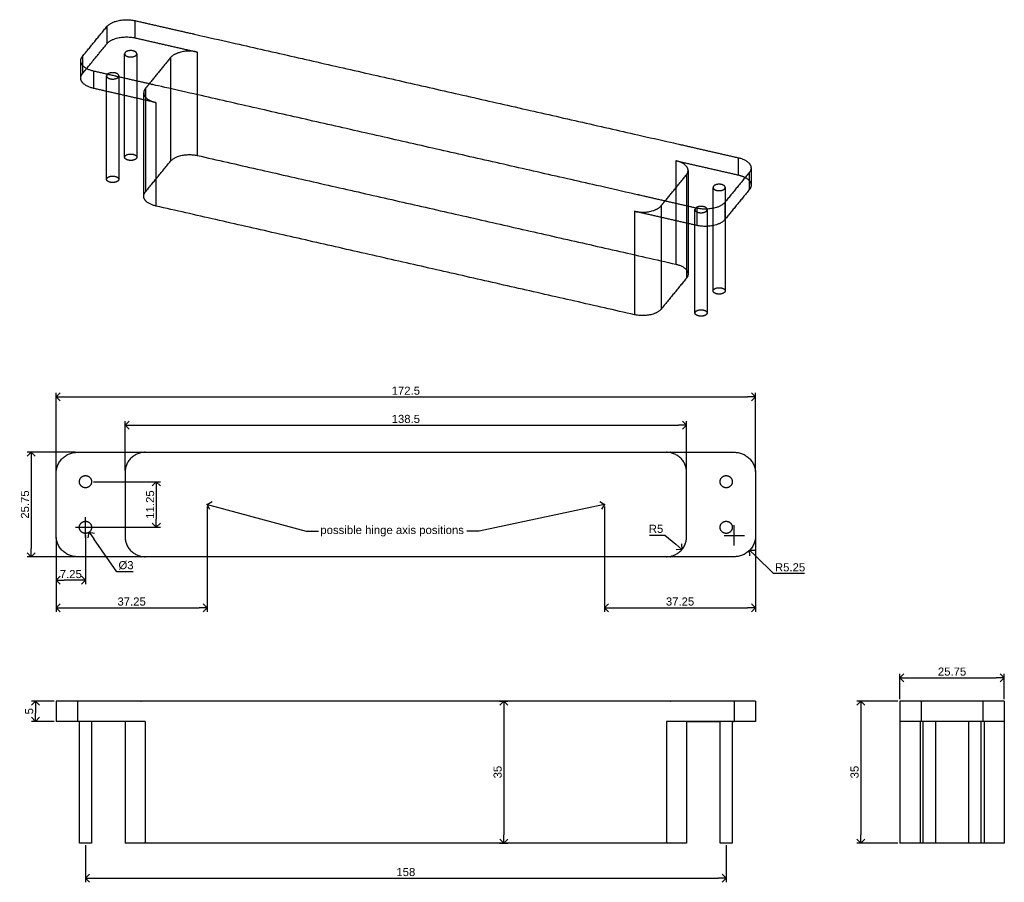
# Model space of a CAD drawing. Header units: millimetres. Extents: x -25 to 217, y 1216 to 1428.
import ezdxf
from ezdxf import colors
from ezdxf.entities.mleader import LeaderData, LeaderLine
from ezdxf.math import Vec2, Vec3

# ---------------------------------------------------------------- set-up
doc = ezdxf.new("R2010")
doc.units = ezdxf.units.MM
for name, color, linetype, true_color in [('Make2D$dims', 7, 'Continuous', 0x007f00), ('Make2D$Hidden$Curves', 7, 'Continuous', 0x8c8c8c), ('Make2D$Hidden$Tangents', 7, 'Continuous', 0x8c8c8c), ('Make2D$Visible$Curves', 7, 'Continuous', 0x000000), ('Make2D$Visible$Tangents', 7, 'Continuous', 0x000000)]:
    doc.layers.add(name, color=color, linetype=linetype, true_color=true_color)
doc.styles.add('Arial Regular', font='txt')
doc.dimstyles.new('dimensions default 01', dxfattribs={"dimtxt": 2, "dimasz": 2, "dimexe": 1, "dimexo": 0.5, "dimgap": 0.5, "dimtad": 1, "dimtoh": 1, "dimdec": 3, "dimdsep": 46, "dimtxsty": 'Arial Regular', "dimblk": 'OPEN90', "dimcen": 2.5, "dimadec": 1, "dimazin": 1, "dimtfac": 1, "dimtdec": 4, "dimtix": 1, "dimtofl": 0, "dimtmove": 1, "dimatfit": 3, "dimldrblk": 'OPEN90', "dimfxl": 1, "dimtolj": 1, "dimtzin": 1, "dimarcsym": 0})

# ---------------------------------------------------------------- blocks, each defined once
blk = doc.blocks.new('_Open90')
at = {"color": 0, "linetype": 'ByBlock', "lineweight": -2}
for p, q in [((0, 0), (-1, 0)), ((-0.5, 0.5), (0, 0)), ((0, 0), (-0.5, -0.5))]:
    blk.add_line(p, q, dxfattribs=at)
blk = doc.blocks.new('*D2')
at = {"layer": 'Defpoints', "color": 0}
for p in [(217.33, 1266.11), (191.58, 1260.37), (217.33, 1260.37)]:
    blk.add_point(p, dxfattribs=at)
at = {"layer": 'Make2D$dims', "color": 0, "lineweight": -2}
for p, q in [((191.58, 1260.87), (191.58, 1267.11)), ((193.58, 1266.11), (215.33, 1266.11)), ((217.33, 1260.87), (217.33, 1267.11))]:
    blk.add_line(p, q, dxfattribs=at)
at = {"layer": 'Make2D$dims', "color": 0, "lineweight": -2, "xscale": 2, "yscale": 2, "zscale": 2, "rotation": 180}
blk.add_blockref('_Open90', (191.58, 1266.11), dxfattribs=at)
at = {"layer": 'Make2D$dims', "color": 0, "lineweight": -2, "xscale": 2, "yscale": 2, "zscale": 2}
blk.add_blockref('_Open90', (217.33, 1266.11), dxfattribs=at)
at = {"layer": 'Make2D$dims', "color": 0, "insert": (204.45, 1267.63), "char_height": 2, "attachment_point": 5, "style": 'Arial Regular'}
blk.add_mtext('\\A1;25.75', dxfattribs=at)
blk = doc.blocks.new('*D3')
at = {"layer": 'Defpoints', "color": 0}
for p in [(191.58, 1260.37), (181.94, 1225.37), (191.58, 1225.37)]:
    blk.add_point(p, dxfattribs=at)
at = {"layer": 'Make2D$dims', "color": 0, "lineweight": -2}
for p, q in [((191.08, 1260.37), (180.94, 1260.37)), ((181.94, 1258.37), (181.94, 1227.37)), ((191.08, 1225.37), (180.94, 1225.37))]:
    blk.add_line(p, q, dxfattribs=at)
at = {"layer": 'Make2D$dims', "color": 0, "lineweight": -2, "xscale": 2, "yscale": 2, "zscale": 2}
for p, rotation in [((181.94, 1260.37), 90), ((181.94, 1225.37), 270)]:
    blk.add_blockref('_Open90', p, dxfattribs=dict(at, rotation=rotation))
at = {"layer": 'Make2D$dims', "color": 0, "insert": (180.42, 1242.87), "char_height": 2, "attachment_point": 5, "rotation": 90, "style": 'Arial Regular'}
blk.add_mtext('\\A1;35', dxfattribs=at)
blk = doc.blocks.new('*D4')
at = {"layer": 'Defpoints', "color": 0}
for p in [(-16.5, 1260.37), (-21.6, 1255.37), (-16.5, 1255.37)]:
    blk.add_point(p, dxfattribs=at)
at = {"layer": 'Make2D$dims', "color": 0, "lineweight": -2}
for p, q in [((-17, 1260.37), (-22.6, 1260.37)), ((-21.6, 1258.37), (-21.6, 1257.37)), ((-17, 1255.37), (-22.6, 1255.37))]:
    blk.add_line(p, q, dxfattribs=at)
at = {"layer": 'Make2D$dims', "color": 0, "lineweight": -2, "xscale": 2, "yscale": 2, "zscale": 2}
for p, rotation in [((-21.6, 1260.37), 90), ((-21.6, 1255.37), 270)]:
    blk.add_blockref('_Open90', p, dxfattribs=dict(at, rotation=rotation))
at = {"layer": 'Make2D$dims', "color": 0, "insert": (-23.12, 1257.87), "char_height": 2, "attachment_point": 5, "rotation": 90, "style": 'Arial Regular'}
blk.add_mtext('\\A1;5', dxfattribs=at)
blk = doc.blocks.new('*D5')
at = {"layer": 'Defpoints', "color": 0}
for p in [(92.35, 1260.37), (92.35, 1225.37), (93.91, 1225.37)]:
    blk.add_point(p, dxfattribs=at)
at = {"layer": 'Make2D$dims', "color": 0, "lineweight": -2}
for p, q in [((92.85, 1260.37), (94.91, 1260.37)), ((93.91, 1258.37), (93.91, 1227.37)), ((92.85, 1225.37), (94.91, 1225.37))]:
    blk.add_line(p, q, dxfattribs=at)
at = {"layer": 'Make2D$dims', "color": 0, "lineweight": -2, "xscale": 2, "yscale": 2, "zscale": 2}
for p, rotation in [((93.91, 1260.37), 90), ((93.91, 1225.37), 270)]:
    blk.add_blockref('_Open90', p, dxfattribs=dict(at, rotation=rotation))
at = {"layer": 'Make2D$dims', "color": 0, "insert": (92.39, 1242.87), "char_height": 2, "attachment_point": 5, "rotation": 90, "style": 'Arial Regular'}
blk.add_mtext('\\A1;35', dxfattribs=at)
blk = doc.blocks.new('*D6')
at = {"layer": 'Defpoints', "color": 0}
for p in [(-9.25, 1225.37), (148.75, 1225.37), (148.75, 1216.7)]:
    blk.add_point(p, dxfattribs=at)
at = {"layer": 'Make2D$dims', "color": 0, "lineweight": -2}
for p, q in [((-9.25, 1224.87), (-9.25, 1215.7)), ((148.75, 1224.87), (148.75, 1215.7)), ((-7.25, 1216.7), (146.75, 1216.7))]:
    blk.add_line(p, q, dxfattribs=at)
at = {"layer": 'Make2D$dims', "color": 0, "lineweight": -2, "xscale": 2, "yscale": 2, "zscale": 2, "rotation": 180}
blk.add_blockref('_Open90', (-9.25, 1216.7), dxfattribs=at)
at = {"layer": 'Make2D$dims', "color": 0, "lineweight": -2, "xscale": 2, "yscale": 2, "zscale": 2}
blk.add_blockref('_Open90', (148.75, 1216.7), dxfattribs=at)
at = {"layer": 'Make2D$dims', "color": 0, "insert": (69.75, 1218.22), "char_height": 2, "attachment_point": 5, "style": 'Arial Regular'}
blk.add_mtext('\\A1;158', dxfattribs=at)
blk = doc.blocks.new('*D7')
at = {"layer": 'Defpoints', "color": 0}
for p in [(134, 1300.95), (137.85, 1297.76)]:
    blk.add_point(p, dxfattribs=at)
at = {"layer": 'Make2D$dims', "color": 0, "lineweight": -2}
for p, q in [((129.84, 1301.3), (133.58, 1301.3)), ((133.58, 1301.3), (136.31, 1299.03))]:
    blk.add_line(p, q, dxfattribs=at)
at = {"layer": 'Make2D$dims', "color": 0, "lineweight": -2, "xscale": 2, "yscale": 2, "zscale": 2, "rotation": 320.3266265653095}
blk.add_blockref('_Open90', (137.85, 1297.76), dxfattribs=at)
at = {"layer": 'Make2D$dims', "color": 0, "insert": (131.46, 1302.82), "char_height": 2, "attachment_point": 5, "style": 'Arial Regular'}
blk.add_mtext('\\A1;R5', dxfattribs=at)
blk = doc.blocks.new('*D8')
at = {"layer": 'Defpoints', "color": 0}
for p in [(150.75, 1301.2), (154.52, 1297.55)]:
    blk.add_point(p, dxfattribs=at)
at = {"layer": 'Make2D$dims', "color": 0}
for p, q in [((150.75, 1298.7), (150.75, 1303.7)), ((148.25, 1301.2), (153.25, 1301.2))]:
    blk.add_line(p, q, dxfattribs=at)
at = {"layer": 'Make2D$dims', "color": 0, "lineweight": -2}
for p, q in [((160.44, 1291.81), (155.96, 1296.15)), ((168.06, 1291.81), (160.44, 1291.81))]:
    blk.add_line(p, q, dxfattribs=at)
at = {"layer": 'Make2D$dims', "color": 0, "lineweight": -2, "xscale": 2, "yscale": 2, "zscale": 2, "rotation": 135.9170692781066}
blk.add_blockref('_Open90', (154.52, 1297.55), dxfattribs=at)
at = {"layer": 'Make2D$dims', "color": 0, "insert": (164.5, 1293.33), "char_height": 2, "attachment_point": 5, "style": 'Arial Regular'}
blk.add_mtext('\\A1;R5.25', dxfattribs=at)
blk = doc.blocks.new('*D9')
at = {"layer": 'Defpoints', "color": 0}
for p in [(118.75, 1308.82), (156, 1301.2), (156, 1283.38)]:
    blk.add_point(p, dxfattribs=at)
at = {"layer": 'Make2D$dims', "color": 0, "lineweight": -2}
for p, q in [((118.75, 1308.32), (118.75, 1282.38)), ((156, 1300.7), (156, 1282.38)), ((120.75, 1283.38), (154, 1283.38))]:
    blk.add_line(p, q, dxfattribs=at)
at = {"layer": 'Make2D$dims', "color": 0, "lineweight": -2, "xscale": 2, "yscale": 2, "zscale": 2, "rotation": 180}
blk.add_blockref('_Open90', (118.75, 1283.38), dxfattribs=at)
at = {"layer": 'Make2D$dims', "color": 0, "lineweight": -2, "xscale": 2, "yscale": 2, "zscale": 2}
blk.add_blockref('_Open90', (156, 1283.38), dxfattribs=at)
at = {"layer": 'Make2D$dims', "color": 0, "insert": (137.37, 1284.9), "char_height": 2, "attachment_point": 5, "style": 'Arial Regular'}
blk.add_mtext('\\A1;37.25', dxfattribs=at)
blk = doc.blocks.new('*D10')
at = {"layer": 'Defpoints', "color": 0}
for p in [(-10.12, 1304.42), (-8.38, 1301.98)]:
    blk.add_point(p, dxfattribs=at)
at = {"layer": 'Make2D$dims', "color": 0}
for p, q in [((-9.25, 1300.7), (-9.25, 1305.7)), ((-11.75, 1303.2), (-6.75, 1303.2))]:
    blk.add_line(p, q, dxfattribs=at)
at = {"layer": 'Make2D$dims', "color": 0, "lineweight": -2}
for p, q in [((-1.49, 1292.27), (-7.22, 1300.34)), ((2.5, 1292.27), (-1.49, 1292.27))]:
    blk.add_line(p, q, dxfattribs=at)
at = {"layer": 'Make2D$dims', "color": 0, "lineweight": -2, "xscale": 2, "yscale": 2, "zscale": 2, "rotation": 125.3726725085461}
blk.add_blockref('_Open90', (-8.38, 1301.98), dxfattribs=at)
at = {"layer": 'Make2D$dims', "color": 0, "insert": (0.75, 1293.84), "char_height": 2, "attachment_point": 5, "style": 'Arial Regular'}
blk.add_mtext('\\A1;%%c3', dxfattribs=at)
blk = doc.blocks.new('*D11')
at = {"layer": 'Defpoints', "color": 0}
for p in [(-7.75, 1314.45), (-7.75, 1303.2), (8.21, 1303.2)]:
    blk.add_point(p, dxfattribs=at)
at = {"layer": 'Make2D$dims', "color": 0, "lineweight": -2}
for p, q in [((-7.25, 1314.45), (9.21, 1314.45)), ((8.21, 1312.45), (8.21, 1305.2)), ((-7.25, 1303.2), (9.21, 1303.2))]:
    blk.add_line(p, q, dxfattribs=at)
at = {"layer": 'Make2D$dims', "color": 0, "lineweight": -2, "xscale": 2, "yscale": 2, "zscale": 2}
for p, rotation in [((8.21, 1314.45), 90), ((8.21, 1303.2), 270)]:
    blk.add_blockref('_Open90', p, dxfattribs=dict(at, rotation=rotation))
at = {"layer": 'Make2D$dims', "color": 0, "insert": (6.69, 1308.82), "char_height": 2, "attachment_point": 5, "rotation": 90, "style": 'Arial Regular'}
blk.add_mtext('\\A1;11.25', dxfattribs=at)
blk = doc.blocks.new('*D12')
at = {"layer": 'Defpoints', "color": 0}
for p in [(20.75, 1308.82), (-16.5, 1301.2), (20.75, 1283.38)]:
    blk.add_point(p, dxfattribs=at)
at = {"layer": 'Make2D$dims', "color": 0, "lineweight": -2}
for p, q in [((20.75, 1308.32), (20.75, 1282.38)), ((-16.5, 1300.7), (-16.5, 1282.38)), ((-14.5, 1283.38), (18.75, 1283.38))]:
    blk.add_line(p, q, dxfattribs=at)
at = {"layer": 'Make2D$dims', "color": 0, "lineweight": -2, "xscale": 2, "yscale": 2, "zscale": 2, "rotation": 180}
blk.add_blockref('_Open90', (-16.5, 1283.38), dxfattribs=at)
at = {"layer": 'Make2D$dims', "color": 0, "lineweight": -2, "xscale": 2, "yscale": 2, "zscale": 2}
blk.add_blockref('_Open90', (20.75, 1283.38), dxfattribs=at)
at = {"layer": 'Make2D$dims', "color": 0, "insert": (2.13, 1284.9), "char_height": 2, "attachment_point": 5, "style": 'Arial Regular'}
blk.add_mtext('\\A1;37.25', dxfattribs=at)
blk = doc.blocks.new('*D13')
at = {"layer": 'Defpoints', "color": 0}
for p in [(-9.25, 1301.7), (-16.5, 1301.2), (-16.5, 1290.15)]:
    blk.add_point(p, dxfattribs=at)
at = {"layer": 'Make2D$dims', "color": 0, "lineweight": -2}
for p, q in [((-16.5, 1300.7), (-16.5, 1289.15)), ((-9.25, 1301.2), (-9.25, 1289.15)), ((-11.25, 1290.15), (-14.5, 1290.15))]:
    blk.add_line(p, q, dxfattribs=at)
at = {"layer": 'Make2D$dims', "color": 0, "lineweight": -2, "xscale": 2, "yscale": 2, "zscale": 2, "rotation": 180}
blk.add_blockref('_Open90', (-16.5, 1290.15), dxfattribs=at)
at = {"layer": 'Make2D$dims', "color": 0, "lineweight": -2, "xscale": 2, "yscale": 2, "zscale": 2}
blk.add_blockref('_Open90', (-9.25, 1290.15), dxfattribs=at)
at = {"layer": 'Make2D$dims', "color": 0, "insert": (-12.87, 1291.67), "char_height": 2, "attachment_point": 5, "style": 'Arial Regular'}
blk.add_mtext('\\A1;7.25', dxfattribs=at)
blk = doc.blocks.new('*D14')
at = {"layer": 'Defpoints', "color": 0}
for p in [(-11.25, 1321.7), (-22.64, 1295.95), (-11.25, 1295.95)]:
    blk.add_point(p, dxfattribs=at)
at = {"layer": 'Make2D$dims', "color": 0, "lineweight": -2}
for p, q in [((-11.75, 1321.7), (-23.64, 1321.7)), ((-22.64, 1319.7), (-22.64, 1297.95)), ((-11.75, 1295.95), (-23.64, 1295.95))]:
    blk.add_line(p, q, dxfattribs=at)
at = {"layer": 'Make2D$dims', "color": 0, "lineweight": -2, "xscale": 2, "yscale": 2, "zscale": 2}
for p, rotation in [((-22.64, 1321.7), 90), ((-22.64, 1295.95), 270)]:
    blk.add_blockref('_Open90', p, dxfattribs=dict(at, rotation=rotation))
at = {"layer": 'Make2D$dims', "color": 0, "insert": (-24.16, 1308.82), "char_height": 2, "attachment_point": 5, "rotation": 90, "style": 'Arial Regular'}
blk.add_mtext('\\A1;25.75', dxfattribs=at)
blk = doc.blocks.new('*D15')
at = {"layer": 'Defpoints', "color": 0}
for p in [(156, 1335.35), (-16.5, 1316.45), (156, 1316.45)]:
    blk.add_point(p, dxfattribs=at)
at = {"layer": 'Make2D$dims', "color": 0, "lineweight": -2}
for p, q in [((-16.5, 1316.95), (-16.5, 1336.35)), ((156, 1316.95), (156, 1336.35)), ((-14.5, 1335.35), (154, 1335.35))]:
    blk.add_line(p, q, dxfattribs=at)
at = {"layer": 'Make2D$dims', "color": 0, "lineweight": -2, "xscale": 2, "yscale": 2, "zscale": 2, "rotation": 180}
blk.add_blockref('_Open90', (-16.5, 1335.35), dxfattribs=at)
at = {"layer": 'Make2D$dims', "color": 0, "lineweight": -2, "xscale": 2, "yscale": 2, "zscale": 2}
blk.add_blockref('_Open90', (156, 1335.35), dxfattribs=at)
at = {"layer": 'Make2D$dims', "color": 0, "insert": (69.75, 1336.87), "char_height": 2, "attachment_point": 5, "style": 'Arial Regular'}
blk.add_mtext('\\A1;172.5', dxfattribs=at)
blk = doc.blocks.new('*D16')
at = {"layer": 'Defpoints', "color": 0}
for p in [(139, 1328.39), (0.5, 1316.7), (139, 1316.7)]:
    blk.add_point(p, dxfattribs=at)
at = {"layer": 'Make2D$dims', "color": 0, "lineweight": -2}
for p, q in [((0.5, 1317.2), (0.5, 1329.39)), ((2.5, 1328.39), (137, 1328.39)), ((139, 1317.2), (139, 1329.39))]:
    blk.add_line(p, q, dxfattribs=at)
at = {"layer": 'Make2D$dims', "color": 0, "lineweight": -2, "xscale": 2, "yscale": 2, "zscale": 2, "rotation": 180}
blk.add_blockref('_Open90', (0.5, 1328.39), dxfattribs=at)
at = {"layer": 'Make2D$dims', "color": 0, "lineweight": -2, "xscale": 2, "yscale": 2, "zscale": 2}
blk.add_blockref('_Open90', (139, 1328.39), dxfattribs=at)
at = {"layer": 'Make2D$dims', "color": 0, "insert": (69.75, 1329.91), "char_height": 2, "attachment_point": 5, "style": 'Arial Regular'}
blk.add_mtext('\\A1;138.5', dxfattribs=at)

msp = doc.modelspace()

# ---------------------------------------------------------------- linework, layer by layer
at = {"layer": 'Make2D$dims'}
for p in [(20.7501, 1308.8233), (118.75, 1308.8233)]:
    msp.add_point(p, dxfattribs=at)
at = {"layer": 'Make2D$Hidden$Curves', "lineweight": -3}
for points in [[(0.4089, 1409.6532), (0.4089, 1414.7897), (0.4089, 1419.9263)], [(3.4089, 1419.9263), (3.4089, 1414.4492), (3.4089, 1408.9721)], [(-9.9935, 1415.0274), (-9.4834, 1415.6511), (-8.9732, 1416.2747)], [(-4.044, 1410.6643), (-4.044, 1412.5738), (-4.044, 1414.4832)], [(-1.044, 1414.233), (-1.044, 1412.1081), (-1.044, 1409.9832)], [(6.4722, 1412.5263), (5.9957, 1411.9438), (5.5191, 1411.3613)], [(5.1108, 1408.5856), (5.1108, 1409.4521), (5.1108, 1410.3186)], [(18.3239, 1394.8599), (77.3268, 1381.4613), (136.3296, 1368.0626)], [(5.5191, 1385.863), (8.6362, 1389.6732), (11.7532, 1393.4834)], [(139.3506, 1391.1417), (139.3506, 1384.6217), (139.3506, 1378.1016)], [(145.5054, 1377.5723), (145.5054, 1382.2747), (145.5054, 1386.9771)], [(148.5054, 1386.9771), (148.5054, 1383.0688), (148.5054, 1379.1604)], [(132.7082, 1382.4786), (133.1848, 1383.0611), (133.6613, 1383.6437)], [(141.0525, 1377.7152), (141.0525, 1379.6246), (141.0525, 1381.534)], [(144.0525, 1381.534), (144.0525, 1379.4638), (144.0525, 1377.3936)]]:
    msp.add_open_spline(points, degree=2, dxfattribs=at)
for points, weights in [([(-10.4223, 1413.9326), (-10.4223, 1414.5033), (-9.9935, 1415.0274)], [0.884859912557, 0.921264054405, 1]), ([(5.5191, 1411.3613), (5.1108, 1410.8621), (5.1108, 1410.3186)], [1, 0.921264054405, 0.884859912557]), ([(5.1108, 1410.3186), (5.1108, 1408.5854), (8.1317, 1407.8994)], [0.884859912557, 0.785842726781, 1]), ([(11.7532, 1393.4834), (13.7322, 1395.9026), (18.3239, 1394.8599)], [1, 0.707106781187, 1]), ([(153.4346, 1389.4358), (154.8836, 1388.6345), (154.8836, 1387.5278)], [0.885594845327, 0.821881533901, 0.884859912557]), ([(5.1108, 1384.8203), (5.1108, 1385.3638), (5.5191, 1385.863)], [0.884859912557, 0.921264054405, 1]), ([(126.1375, 1381.1021), (130.7292, 1380.0594), (132.7082, 1382.4786)], [1, 0.707106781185, 1]), ([(144.0525, 1381.534), (144.0525, 1381.5887), (144.0382, 1381.6429)], [0.884859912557, 0.873279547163, 0.865982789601]), ([(143.93, 1381.2212), (144.0525, 1381.3709), (144.0525, 1381.534)], [1, 0.921264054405, 0.884859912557]), ([(136.3296, 1368.0626), (139.3506, 1367.3766), (139.3506, 1365.6434)], [1, 0.785842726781, 0.884859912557])]:
    msp.add_rational_spline(points, weights, degree=2, dxfattribs=at)
for points, weights, knots in [([(-3.8514, 1414.8706), (-3.8902, 1414.8343), (-3.9215, 1414.796), (-4.044, 1414.6462), (-4.044, 1414.4832)], [0.960348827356, 0.978612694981, 1, 0.921264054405, 0.884859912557], [-4.88444025, -4.88444025, -4.88444025, -4.71238898, -4.71238898, -4.078993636, -4.078993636, -4.078993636]), ([(-4.044, 1414.4832), (-4.044, 1413.9632), (-3.1377, 1413.7574), (-1.7602, 1413.4446), (-1.1665, 1414.1704)], [0.884859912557, 0.785842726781, 1, 0.707106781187, 1], [-4.07899364, -4.07899364, -4.07899364, -2.35619449, -2.35619449, 0, 0, 0]), ([(0.4089, 1394.428), (0.4089, 1394.5911), (0.5314, 1394.7408), (1.1251, 1395.4666), (2.5026, 1395.1538), (3.4089, 1394.948), (3.4089, 1394.428)], [0.884859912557, 0.921264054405, 1, 0.707106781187, 1, 0.785842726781, 0.884859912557], [4.07899364, 4.07899364, 4.07899364, 4.71238898, 4.71238898, 7.06858347, 7.06858347, 8.79138262, 8.79138262, 8.79138262]), ([(-4.044, 1388.9849), (-4.044, 1389.1479), (-3.9215, 1389.2977), (-3.3278, 1390.0234), (-1.9503, 1389.7106), (-1.044, 1389.5048), (-1.044, 1388.9849)], [0.884859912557, 0.921264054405, 1, 0.707106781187, 1, 0.785842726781, 0.884859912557], [4.07899364, 4.07899364, 4.07899364, 4.71238898, 4.71238898, 7.06858347, 7.06858347, 8.79138262, 8.79138262, 8.79138262]), ([(141.2452, 1381.9215), (141.2064, 1381.8851), (141.175, 1381.8468), (141.0525, 1381.697), (141.0525, 1381.534)], [0.960320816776, 0.978596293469, 1, 0.921264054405, 0.884859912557], [-4.884572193, -4.884572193, -4.884572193, -4.71238898, -4.71238898, -4.078993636, -4.078993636, -4.078993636]), ([(141.0525, 1381.534), (141.0525, 1381.014), (141.9588, 1380.8082), (143.3363, 1380.4954), (143.93, 1381.2212)], [0.884859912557, 0.785842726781, 1, 0.707106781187, 1], [-4.07899364, -4.07899364, -4.07899364, -2.35619449, -2.35619449, 0, 0, 0]), ([(145.5054, 1361.4788), (145.5054, 1361.6419), (145.6279, 1361.7916), (146.2216, 1362.5174), (147.5991, 1362.2046), (148.5054, 1361.9988), (148.5054, 1361.4788)], [0.884859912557, 0.921264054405, 1, 0.707106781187, 1, 0.785842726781, 0.884859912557], [4.07899364, 4.07899364, 4.07899364, 4.71238898, 4.71238898, 7.06858347, 7.06858347, 8.79138262, 8.79138262, 8.79138262]), ([(141.0525, 1356.0357), (141.0525, 1356.1987), (141.175, 1356.3485), (141.7687, 1357.0742), (143.1462, 1356.7614), (144.0525, 1356.5556), (144.0525, 1356.0357)], [0.884859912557, 0.921264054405, 1, 0.707106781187, 1, 0.785842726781, 0.884859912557], [4.07899364, 4.07899364, 4.07899364, 4.71238898, 4.71238898, 7.06858347, 7.06858347, 8.79138262, 8.79138262, 8.79138262])]:
    msp.add_rational_spline(points, weights, degree=2, knots=knots, dxfattribs=at)
at = {"layer": 'Make2D$Hidden$Tangents', "lineweight": -3}
for points in [[(-9.9935, 1417.0877), (-9.9935, 1416.0575), (-9.9935, 1415.0274)], [(5.5191, 1411.3613), (5.5191, 1398.6121), (5.5191, 1385.863)], [(11.7532, 1411.327), (11.7532, 1402.4052), (11.7532, 1393.4834)], [(18.3239, 1409.8349), (18.3239, 1402.3474), (18.3239, 1394.8599)], [(138.9422, 1390.099), (138.9422, 1384.1467), (138.9422, 1378.1944)], [(136.3296, 1386.9054), (136.3296, 1377.484), (136.3296, 1368.0626)], [(132.7082, 1382.4786), (132.7082, 1381.0443), (132.7082, 1379.61)]]:
    msp.add_open_spline(points, degree=2, dxfattribs=at)
at = {"layer": 'Make2D$Visible$Curves', "lineweight": -3}
for points, weights in [([(-3.9574, 1426.6558), (-1.8794, 1429.196), (2.9418, 1428.1012)], [1, 0.707106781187, 1]), ([(-3.9574, 1422.4059), (-1.8794, 1424.9461), (2.9418, 1423.8512)], [1, 0.707106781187, 1]), ([(18.3239, 1420.3582), (13.7322, 1421.4009), (11.7532, 1418.9817)], [1, 0.707106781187, 1]), ([(-10.4223, 1418.1825), (-10.4223, 1418.7532), (-9.9935, 1419.2773)], [0.884859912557, 0.921264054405, 1]), ([(-7.2503, 1415.6424), (-10.4223, 1416.3627), (-10.4223, 1418.1825)], [1, 0.785842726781, 0.884859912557]), ([(3.2864, 1419.6135), (3.4089, 1419.7633), (3.4089, 1419.9263)], [1, 0.921264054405, 0.884859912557]), ([(-7.2503, 1411.3924), (-10.4223, 1412.1127), (-10.4223, 1413.9326)], [1, 0.785842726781, 0.884859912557]), ([(-1.1665, 1414.1704), (-1.044, 1414.3201), (-1.044, 1414.4832)], [1, 0.921264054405, 0.884859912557]), ([(3.4089, 1394.428), (3.4089, 1394.265), (3.2864, 1394.1152)], [0.884859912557, 0.921264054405, 1]), ([(151.7116, 1394.3178), (154.8836, 1393.5975), (154.8836, 1391.7777)], [1, 0.785842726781, 0.884859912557]), ([(139.3506, 1391.1417), (139.3506, 1392.8749), (136.3296, 1393.5609)], [0.884859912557, 0.785842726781, 1]), ([(154.8836, 1391.7777), (154.8836, 1391.207), (154.4548, 1390.6829)], [0.884859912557, 0.921264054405, 1]), ([(-1.044, 1388.9849), (-1.044, 1388.8218), (-1.1665, 1388.6721)], [0.884859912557, 0.921264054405, 1]), ([(138.9422, 1390.099), (139.3506, 1390.5982), (139.3506, 1391.1417)], [1, 0.921264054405, 0.884859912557]), ([(151.7116, 1390.0679), (152.6955, 1389.8445), (153.4346, 1389.4358)], [1, 0.922054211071, 0.885594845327]), ([(148.3829, 1386.6643), (148.5054, 1386.8141), (148.5054, 1386.9771)], [1, 0.921264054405, 0.884859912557]), ([(154.8836, 1387.5278), (154.8836, 1386.957), (154.4548, 1386.4329)], [0.884859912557, 0.921264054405, 1]), ([(8.1317, 1382.4011), (5.1108, 1383.0871), (5.1108, 1384.8203)], [1, 0.785842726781, 0.884859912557]), ([(148.4187, 1383.3043), (146.3407, 1380.7642), (141.5194, 1381.859)], [1, 0.707106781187, 1]), ([(148.4187, 1379.0544), (146.3407, 1376.5143), (141.5194, 1377.6091)], [1, 0.707106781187, 1]), ([(139.3506, 1365.6434), (139.3506, 1365.0999), (138.9422, 1364.6007)], [0.884859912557, 0.921264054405, 1]), ([(148.5054, 1361.4788), (148.5054, 1361.3158), (148.3829, 1361.166)], [0.884859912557, 0.921264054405, 1]), ([(132.7082, 1356.9803), (130.7292, 1354.5611), (126.1375, 1355.6038)], [1, 0.707106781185, 1]), ([(144.0525, 1356.0357), (144.0525, 1355.8726), (143.93, 1355.7229)], [0.884859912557, 0.921264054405, 1]), ([(-16.5, 1316.4483), (-16.5, 1321.6983), (-11.25, 1321.6983)], [1, 0.707106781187, 1]), ([(5.5, 1321.6983), (0.5, 1321.6983), (0.5, 1316.6983)], [1, 0.707106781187, 1]), ([(139.0001, 1316.6983), (139.0001, 1321.6983), (134.0001, 1321.6983)], [1, 0.707106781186, 1]), ([(150.75, 1321.6983), (156, 1321.6983), (156, 1316.4483)], [1, 0.707106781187, 1]), ([(-11.25, 1295.9483), (-16.5, 1295.9483), (-16.5, 1301.1983)], [1, 0.707106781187, 1]), ([(0.5, 1300.9483), (0.5, 1295.9483), (5.5, 1295.9483)], [1, 0.707106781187, 1]), ([(134.0001, 1295.9483), (139.0001, 1295.9483), (139.0001, 1300.9483)], [1, 0.707106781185, 1]), ([(156, 1301.1983), (156, 1295.9483), (150.75, 1295.9483)], [1, 0.707106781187, 1]), ([(-11.25, 1260.3706), (-16.5, 1260.3706), (-16.5, 1260.3706)], [1, 0.707106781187, 1]), ([(156, 1260.3706), (156, 1260.3706), (150.75, 1260.3706)], [1, 0.707106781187, 1]), ([(196.8277, 1260.3706), (191.5777, 1260.3706), (191.5777, 1260.3706)], [1, 0.707106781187, 1]), ([(217.3277, 1260.3706), (217.3277, 1260.3706), (212.0777, 1260.3706)], [1, 0.707106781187, 1]), ([(-11.25, 1255.3704), (-16.5, 1255.3704), (-16.5, 1255.3704)], [1, 0.707106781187, 1]), ([(156, 1255.3704), (156, 1255.3704), (150.75, 1255.3704)], [1, 0.707106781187, 1]), ([(196.8277, 1255.3704), (191.5777, 1255.3704), (191.5777, 1255.3704)], [1, 0.707106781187, 1]), ([(217.3277, 1255.3704), (217.3277, 1255.3704), (212.0777, 1255.3704)], [1, 0.707106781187, 1]), ([(5.5, 1225.3706), (0.5, 1225.3706), (0.5, 1225.3706)], [1, 0.707106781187, 1]), ([(139.0001, 1225.3706), (139.0001, 1225.3706), (134.0001, 1225.3706)], [1, 0.707106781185, 1]), ([(196.5777, 1225.3706), (191.5777, 1225.3706), (191.5777, 1225.3706)], [1, 0.707106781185, 1]), ([(198.8277, 1225.3706), (197.3277, 1225.3706), (197.3277, 1225.3706)], [1, 0.707106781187, 1]), ([(200.3277, 1225.3706), (200.3277, 1225.3706), (198.8277, 1225.3706)], [1, 0.707106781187, 1]), ([(210.0777, 1225.3706), (208.5777, 1225.3706), (208.5777, 1225.3706)], [1, 0.707106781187, 1]), ([(211.5777, 1225.3706), (211.5777, 1225.3706), (210.0777, 1225.3706)], [1, 0.707106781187, 1]), ([(217.3277, 1225.3706), (217.3277, 1225.3706), (212.3277, 1225.3706)], [1, 0.707106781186, 1])]:
    msp.add_rational_spline(points, weights, degree=2, dxfattribs=at)
for points, knots in [([(2.9418, 1428.1012), (10.6329, 1426.3546), (18.3239, 1424.6081), (77.3268, 1411.2095), (136.3296, 1397.8108), (144.0206, 1396.0643), (151.7116, 1394.3178)], [779.00009856, 779.00009856, 779.00009856, 795.75009841, 795.75009841, 924.25022139, 924.25022139, 941.00009824, 941.00009824, 941.00009824]), ([(141.5194, 1381.859), (133.8285, 1383.6055), (126.1375, 1385.352), (67.1346, 1398.7507), (8.1317, 1412.1493), (0.4407, 1413.8958), (-7.2503, 1415.6424)], [192.95796287, 192.95796287, 192.95796287, 208.8068551, 208.8068551, 330.39488941, 330.39488941, 346.24389802, 346.24389802, 346.24389802]), ([(-11.25, 1321.6983), (-2.875, 1321.6983), (5.5, 1321.6983), (69.7501, 1321.6983), (134.0001, 1321.6983), (142.3751, 1321.6983), (150.75, 1321.6983)], [779.00009856, 779.00009856, 779.00009856, 795.75009841, 795.75009841, 924.25022139, 924.25022139, 941.00009824, 941.00009824, 941.00009824]), ([(150.75, 1295.9483), (142.3751, 1295.9483), (134.0001, 1295.9483), (69.7501, 1295.9483), (5.5, 1295.9483), (-2.875, 1295.9483), (-11.25, 1295.9483)], [192.95796287, 192.95796287, 192.95796287, 208.8068551, 208.8068551, 330.39488941, 330.39488941, 346.24389802, 346.24389802, 346.24389802]), ([(150.75, 1260.3706), (142.3751, 1260.3706), (134.0001, 1260.3706), (69.7501, 1260.3706), (5.5, 1260.3706), (-2.875, 1260.3706), (-11.25, 1260.3706)], [192.95796287, 192.95796287, 192.95796287, 208.8068551, 208.8068551, 330.39488941, 330.39488941, 346.24389802, 346.24389802, 346.24389802])]:
    msp.add_open_spline(points, degree=2, knots=knots, dxfattribs=at)
for points in [[(-9.9935, 1419.2773), (-6.9755, 1422.9666), (-3.9574, 1426.6558)], [(2.9418, 1423.8512), (10.6329, 1422.1047), (18.3239, 1420.3582)], [(-8.9732, 1416.2747), (-6.4653, 1419.3403), (-3.9574, 1422.4059)], [(-10.4223, 1413.9326), (-10.4223, 1416.0575), (-10.4223, 1418.1825)], [(11.7532, 1418.9817), (9.1127, 1415.754), (6.4722, 1412.5263)], [(-1.044, 1414.4832), (-1.044, 1414.3581), (-1.044, 1414.233)], [(8.1317, 1407.8994), (0.4407, 1409.6459), (-7.2503, 1411.3924)], [(-4.044, 1388.9849), (-4.044, 1399.8246), (-4.044, 1410.6643)], [(-1.044, 1409.9832), (-1.044, 1399.484), (-1.044, 1388.9849)], [(0.4089, 1394.428), (0.4089, 1402.0406), (0.4089, 1409.6532)], [(3.4089, 1408.9721), (3.4089, 1401.7001), (3.4089, 1394.428)], [(5.1108, 1384.8203), (5.1108, 1396.7029), (5.1108, 1408.5856)], [(136.3296, 1393.5609), (144.0206, 1391.8144), (151.7116, 1390.0679)], [(154.8836, 1391.7777), (154.8836, 1389.6527), (154.8836, 1387.5278)], [(133.6613, 1383.6437), (136.3018, 1386.8713), (138.9422, 1390.099)], [(154.4548, 1390.6829), (151.4368, 1386.9936), (148.4187, 1383.3043)], [(154.4548, 1386.4329), (151.4368, 1382.7437), (148.4187, 1379.0544)], [(126.1375, 1355.6038), (67.1346, 1369.0025), (8.1317, 1382.4011)], [(141.5194, 1377.6091), (133.8285, 1379.3556), (126.1375, 1381.1021)], [(148.5054, 1379.1604), (148.5054, 1370.3196), (148.5054, 1361.4788)], [(139.3506, 1378.1016), (139.3506, 1371.8725), (139.3506, 1365.6434)], [(141.0525, 1356.0357), (141.0525, 1366.8754), (141.0525, 1377.7152)], [(144.0525, 1377.3936), (144.0525, 1366.7147), (144.0525, 1356.0357)], [(145.5054, 1361.4788), (145.5054, 1369.5256), (145.5054, 1377.5723)], [(138.9422, 1364.6007), (135.8252, 1360.7905), (132.7082, 1356.9803)], [(-16.5, 1301.1983), (-16.5, 1308.8233), (-16.5, 1316.4483)], [(0.5, 1316.6983), (0.5, 1308.8233), (0.5, 1300.9483)], [(139.0001, 1300.9483), (139.0001, 1308.8233), (139.0001, 1316.6983)], [(156, 1316.4483), (156, 1308.8233), (156, 1301.1983)], [(-16.5, 1260.3706), (-16.5, 1257.8705), (-16.5, 1255.3704)], [(156, 1260.3706), (156, 1257.8705), (156, 1255.3704)], [(191.5777, 1260.3706), (191.5777, 1257.8705), (191.5777, 1255.3704)], [(212.0777, 1260.3706), (204.4527, 1260.3706), (196.8277, 1260.3706)], [(217.3277, 1260.3706), (217.3277, 1257.8705), (217.3277, 1255.3704)], [(5.5, 1255.3704), (-2.875, 1255.3704), (-11.25, 1255.3704)], [(-10.75, 1225.3706), (-10.75, 1240.3705), (-10.75, 1255.3704)], [(-7.75, 1255.3704), (-7.75, 1240.3705), (-7.75, 1225.3706)], [(0.5, 1255.3704), (0.5, 1240.3705), (0.5, 1225.3706)], [(150.75, 1255.3704), (142.3751, 1255.3704), (134.0001, 1255.3704)], [(139.0001, 1255.3704), (139.0001, 1240.3705), (139.0001, 1225.3706)], [(139.0001, 1255.3704), (143.1251, 1255.3704), (147.2501, 1255.3704)], [(147.2501, 1225.3706), (147.2501, 1240.3705), (147.2501, 1255.3704)], [(150.2501, 1255.3704), (150.2501, 1240.3705), (150.2501, 1225.3706)], [(150.2501, 1255.3704), (150.5001, 1255.3704), (150.75, 1255.3704)], [(191.5777, 1255.3704), (191.5777, 1240.3705), (191.5777, 1225.3706)], [(212.0777, 1255.3704), (204.4527, 1255.3704), (196.8277, 1255.3704)], [(197.3277, 1225.3706), (197.3277, 1240.3705), (197.3277, 1255.3704)], [(200.3277, 1255.3704), (200.3277, 1240.3705), (200.3277, 1225.3706)], [(208.5777, 1225.3706), (208.5777, 1240.3705), (208.5777, 1255.3704)], [(211.5777, 1255.3704), (211.5777, 1240.3705), (211.5777, 1225.3706)], [(217.3277, 1255.3704), (217.3277, 1240.3705), (217.3277, 1225.3706)], [(134.0001, 1225.3706), (69.7501, 1225.3706), (5.5, 1225.3706)], [(197.3277, 1225.3706), (196.9527, 1225.3706), (196.5777, 1225.3706)], [(208.5776, 1225.3706), (204.4527, 1225.3706), (200.3277, 1225.3706)], [(212.3277, 1225.3706), (211.9527, 1225.3706), (211.5777, 1225.3706)]]:
    msp.add_open_spline(points, degree=2, dxfattribs=at)
for points, weights, knots in [([(3.4089, 1419.9263), (3.4089, 1420.4463), (2.5026, 1420.6521), (1.1251, 1420.9649), (0.5314, 1420.2391), (0.4089, 1420.0894), (0.4089, 1419.9263)], [0.884859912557, 0.785842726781, 1, 0.707106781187, 1, 0.921264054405, 0.884859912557], [-8.79138262, -8.79138262, -8.79138262, -7.06858347, -7.06858347, -4.71238898, -4.71238898, -4.07899364, -4.07899364, -4.07899364]), ([(0.4089, 1419.9263), (0.4089, 1419.4064), (1.3151, 1419.2006), (2.6926, 1418.8878), (3.2864, 1419.6135)], [0.884859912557, 0.785842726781, 1, 0.707106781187, 1], [-4.07899364, -4.07899364, -4.07899364, -2.35619449, -2.35619449, 0, 0, 0]), ([(-1.044, 1414.4832), (-1.044, 1415.0031), (-1.9503, 1415.2089), (-3.1897, 1415.4904), (-3.8514, 1414.8706)], [0.884859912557, 0.785842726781, 1, 0.728494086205, 0.960348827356], [-8.79138262, -8.79138262, -8.79138262, -7.06858347, -7.06858347, -4.88444025, -4.88444025, -4.88444025]), ([(3.2864, 1394.1152), (2.6926, 1393.3895), (1.3151, 1393.7023), (0.4089, 1393.9081), (0.4089, 1394.428)], [1, 0.707106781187, 1, 0.785842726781, 0.884859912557], [0, 0, 0, 2.35619449, 2.35619449, 4.07899364, 4.07899364, 4.07899364]), ([(-1.1665, 1388.6721), (-1.7602, 1387.9463), (-3.1377, 1388.2591), (-4.044, 1388.4649), (-4.044, 1388.9849)], [1, 0.707106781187, 1, 0.785842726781, 0.884859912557], [0, 0, 0, 2.35619449, 2.35619449, 4.07899364, 4.07899364, 4.07899364]), ([(148.5054, 1386.9771), (148.5054, 1387.4971), (147.5991, 1387.7029), (146.2216, 1388.0157), (145.6279, 1387.29), (145.5054, 1387.1402), (145.5054, 1386.9771)], [0.884859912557, 0.785842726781, 1, 0.707106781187, 1, 0.921264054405, 0.884859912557], [-8.79138262, -8.79138262, -8.79138262, -7.06858347, -7.06858347, -4.71238898, -4.71238898, -4.07899364, -4.07899364, -4.07899364]), ([(145.5054, 1386.9771), (145.5054, 1386.4572), (146.4117, 1386.2514), (147.7892, 1385.9386), (148.3829, 1386.6643)], [0.884859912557, 0.785842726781, 1, 0.707106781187, 1], [-4.07899364, -4.07899364, -4.07899364, -2.35619449, -2.35619449, 0, 0, 0]), ([(144.0382, 1381.6429), (143.9218, 1382.0836), (143.1462, 1382.2597), (141.9069, 1382.5412), (141.2452, 1381.9215)], [0.865982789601, 0.810889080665, 1, 0.728510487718, 0.960320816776], [-8.58989594, -8.58989594, -8.58989594, -7.06858347, -7.06858347, -4.88457219, -4.88457219, -4.88457219]), ([(148.3829, 1361.166), (147.7892, 1360.4403), (146.4117, 1360.7531), (145.5054, 1360.9589), (145.5054, 1361.4788)], [1, 0.707106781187, 1, 0.785842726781, 0.884859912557], [0, 0, 0, 2.35619449, 2.35619449, 4.07899364, 4.07899364, 4.07899364]), ([(143.93, 1355.7229), (143.3363, 1354.9971), (141.9588, 1355.3099), (141.0525, 1355.5157), (141.0525, 1356.0357)], [1, 0.707106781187, 1, 0.785842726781, 0.884859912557], [0, 0, 0, 2.35619449, 2.35619449, 4.07899364, 4.07899364, 4.07899364]), ([(-7.75, 1314.4483), (-7.75, 1315.9483), (-9.25, 1315.9483), (-10.75, 1315.9483), (-10.75, 1314.4483), (-10.75, 1312.9483), (-9.25, 1312.9483), (-7.75, 1312.9483), (-7.75, 1314.4483)], [1, 0.707106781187, 1, 0.707106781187, 1, 0.707106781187, 1, 0.707106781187, 1], [-9.42477796, -9.42477796, -9.42477796, -7.06858347, -7.06858347, -4.71238898, -4.71238898, -2.35619449, -2.35619449, 0, 0, 0]), ([(150.2501, 1314.4483), (150.2501, 1315.9483), (148.7501, 1315.9483), (147.2501, 1315.9483), (147.2501, 1314.4483), (147.2501, 1312.9483), (148.7501, 1312.9483), (150.2501, 1312.9483), (150.2501, 1314.4483)], [1, 0.707106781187, 1, 0.707106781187, 1, 0.707106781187, 1, 0.707106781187, 1], [-9.42477796, -9.42477796, -9.42477796, -7.06858347, -7.06858347, -4.71238898, -4.71238898, -2.35619449, -2.35619449, 0, 0, 0]), ([(-7.75, 1303.1983), (-7.75, 1304.6983), (-9.25, 1304.6983), (-10.75, 1304.6983), (-10.75, 1303.1983), (-10.75, 1301.6983), (-9.25, 1301.6983), (-7.75, 1301.6983), (-7.75, 1303.1983)], [1, 0.707106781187, 1, 0.707106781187, 1, 0.707106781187, 1, 0.707106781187, 1], [-9.42477796, -9.42477796, -9.42477796, -7.06858347, -7.06858347, -4.71238898, -4.71238898, -2.35619449, -2.35619449, 0, 0, 0]), ([(150.2501, 1303.1983), (150.2501, 1304.6983), (148.7501, 1304.6983), (147.2501, 1304.6983), (147.2501, 1303.1983), (147.2501, 1301.6983), (148.7501, 1301.6983), (150.2501, 1301.6983), (150.2501, 1303.1983)], [1, 0.707106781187, 1, 0.707106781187, 1, 0.707106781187, 1, 0.707106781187, 1], [-9.42477796, -9.42477796, -9.42477796, -7.06858347, -7.06858347, -4.71238898, -4.71238898, -2.35619449, -2.35619449, 0, 0, 0]), ([(-7.75, 1225.3706), (-7.75, 1225.3706), (-9.25, 1225.3706), (-10.75, 1225.3706), (-10.75, 1225.3706)], [1, 0.707106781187, 1, 0.707106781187, 1], [0, 0, 0, 2.35619449, 2.35619449, 4.71238898, 4.71238898, 4.71238898]), ([(150.2501, 1225.3706), (150.2501, 1225.3706), (148.7501, 1225.3706), (147.2501, 1225.3706), (147.2501, 1225.3706)], [1, 0.707106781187, 1, 0.707106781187, 1], [0, 0, 0, 2.35619449, 2.35619449, 4.71238898, 4.71238898, 4.71238898])]:
    msp.add_rational_spline(points, weights, degree=2, knots=knots, dxfattribs=at)
at = {"layer": 'Make2D$Visible$Tangents', "lineweight": -3}
for points in [[(2.9418, 1428.1012), (2.9418, 1425.9762), (2.9418, 1423.8512)], [(-3.9574, 1426.6558), (-3.9574, 1424.5309), (-3.9574, 1422.4059)], [(-9.9935, 1419.2773), (-9.9935, 1418.1825), (-9.9935, 1417.0877)], [(11.7532, 1418.9817), (11.7532, 1415.1543), (11.7532, 1411.327)], [(18.3239, 1420.3582), (18.3239, 1415.0965), (18.3239, 1409.8349)], [(-7.2503, 1415.6424), (-7.2503, 1413.5174), (-7.2503, 1411.3924)], [(8.1317, 1407.8994), (8.1317, 1395.1503), (8.1317, 1382.4011)], [(151.7116, 1394.3178), (151.7116, 1392.1929), (151.7116, 1390.0679)], [(136.3296, 1393.5609), (136.3296, 1390.2332), (136.3296, 1386.9054)], [(154.4548, 1390.6829), (154.4548, 1388.5579), (154.4548, 1386.4329)], [(141.5194, 1381.859), (141.5194, 1379.7341), (141.5194, 1377.6091)], [(148.4187, 1383.3043), (148.4187, 1381.1794), (148.4187, 1379.0544)], [(126.1375, 1381.1021), (126.1375, 1368.353), (126.1375, 1355.6038)], [(132.7082, 1379.61), (132.7082, 1368.2952), (132.7082, 1356.9803)], [(138.9422, 1378.1944), (138.9422, 1371.3975), (138.9422, 1364.6007)], [(-11.25, 1260.3706), (-11.25, 1257.8705), (-11.25, 1255.3704)], [(150.75, 1260.3706), (150.75, 1257.8705), (150.75, 1255.3704)], [(196.8277, 1260.3706), (196.8277, 1257.8705), (196.8277, 1255.3704)], [(212.0777, 1260.3706), (212.0777, 1257.8705), (212.0777, 1255.3704)], [(5.5, 1255.3704), (5.5, 1240.3705), (5.5, 1225.3706)], [(134.0001, 1255.3704), (134.0001, 1240.3705), (134.0001, 1225.3706)], [(196.5777, 1255.3704), (196.5777, 1240.3705), (196.5777, 1225.3706)], [(212.3277, 1255.3704), (212.3277, 1240.3705), (212.3277, 1225.3706)]]:
    msp.add_open_spline(points, degree=2, dxfattribs=at)

# ---------------------------------------------------------------- dimensions: what is measured, and where the dimension line sits
at = {"layer": 'Make2D$dims'}
for base, p1, p2, picture, middle in [((156, 1335.3492), (-16.5, 1316.4483), (156, 1316.4483), '*D15', (69.75, 1336.8702)), ((139.0001, 1328.3905), (0.5, 1316.6983), (139.0001, 1316.6983), '*D16', (69.7501, 1329.9115)), ((20.7501, 1283.378), (-16.5, 1301.1983), (20.7501, 1308.8233), '*D12', (2.1251, 1284.899)), ((156, 1283.378), (118.75, 1308.8233), (156, 1301.1983), '*D9', (137.375, 1284.899)), ((-16.5, 1290.1474), (-9.25, 1301.6983), (-16.5, 1301.1983), '*D13', (-12.875, 1291.6684)), ((217.3277, 1266.1068), (191.5777, 1260.3706), (217.3277, 1260.3706), '*D2', (204.4527, 1267.6278)), ((148.7501, 1216.6998), (-9.25, 1225.3706), (148.7501, 1225.3706), '*D6', (69.7501, 1218.2208))]:
    dim = msp.add_linear_dim(base=base, p1=p1, p2=p2, dimstyle='dimensions default 01', override={"dimtxt": 2, "dimasz": 2, "dimexe": 1, "dimexo": 0.5, "dimgap": 0.5, "dimtad": 1, "dimtih": 0, "dimtoh": 0, "dimdec": 3, "dimzin": 8, "dimtxsty": 'Arial Regular', "dimblk": 'Open90', "dimsah": 0, "dimcen": 2.5, "dimadec": 1, "dimazin": 1, "dimtix": 0, "dimtmove": 0, "dimtzin": 1}, dxfattribs=at)
    dim.commit()
    dim.dimension.update_dxf_attribs({"geometry": picture, "text_midpoint": middle})
for base, p1, p2, picture, middle in [((-22.6404, 1295.9483), (-11.25, 1321.6983), (-11.25, 1295.9483), '*D14', (-24.1614, 1308.8233)), ((8.2138, 1303.1983), (-7.75, 1314.4483), (-7.75, 1303.1983), '*D11', (6.6928, 1308.8233)), ((-21.6041, 1255.3704), (-16.5, 1260.3706), (-16.5, 1255.3704), '*D4', (-23.1211, 1257.8705)), ((93.9109, 1225.3706), (92.3452, 1260.3706), (92.3452, 1225.3706), '*D5', (92.3899, 1242.8706)), ((181.9389, 1225.3706), (191.5777, 1260.3706), (191.5777, 1225.3706), '*D3', (180.4179, 1242.8706))]:
    dim = msp.add_linear_dim(base=base, p1=p1, p2=p2, angle=90, dimstyle='dimensions default 01', override={"dimtxt": 2, "dimasz": 2, "dimexe": 1, "dimexo": 0.5, "dimgap": 0.5, "dimtad": 1, "dimtih": 0, "dimtoh": 0, "dimdec": 3, "dimzin": 8, "dimtxsty": 'Arial Regular', "dimblk": 'Open90', "dimsah": 0, "dimcen": 2.5, "dimadec": 1, "dimazin": 1, "dimtix": 0, "dimtmove": 0, "dimtzin": 1}, dxfattribs=at)
    dim.commit()
    dim.dimension.update_dxf_attribs({"geometry": picture, "text_midpoint": middle})
dim = msp.add_diameter_dim_2p(p1=(-10.1183, 1304.4215), p2=(-8.3817, 1301.9752), dimstyle='dimensions default 01', override={"dimscale": 1, "dimasz": 2, "dimtad": 1, "dimtih": 0, "dimtoh": 1, "dimlfac": 1, "dimtxsty": 'Arial Regular', "dimblk": 'Open90', "dimsah": 0}, dxfattribs=at)
dim.commit()
dim.dimension.update_dxf_attribs({"geometry": '*D10', "text_midpoint": (-1.4894, 1292.267), "dimtype": 163})
for center, mpoint, picture, middle in [((134.0001, 1300.9483), (137.8486, 1297.7563), '*D7', (133.5783, 1301.2982)), ((150.75, 1301.1983), (154.5213, 1297.5459), '*D8', (160.4413, 1291.8124))]:
    dim = msp.add_radius_dim(center=center, mpoint=mpoint, dimstyle='dimensions default 01', override={"dimscale": 1, "dimasz": 2, "dimtad": 1, "dimtih": 0, "dimtoh": 1, "dimlfac": 1, "dimtxsty": 'Arial Regular', "dimblk": 'Open90', "dimsah": 0}, dxfattribs=at)
    dim.commit()
    dim.dimension.update_dxf_attribs({"geometry": picture, "text_midpoint": middle, "dimtype": 164})

# ---------------------------------------------------------------- leaders
ml = msp.add_multileader_mtext('Standard', dxfattribs=at)
ml.set_content('possible hinge axis positions', color=256, style='Arial Regular')
ml.set_leader_properties()
ml.set_arrow_properties(name='OPEN90')
ml.build(insert=Vec2(0, 0))
ml.multileader.update_dxf_attribs({"has_dogleg": 0, "text_left_attachment_type": 2, "text_right_attachment_type": 2, "dogleg_length": 0, "arrow_head_size": 2})
ctx = ml.context
ctx.base_point, ctx.char_height, ctx.arrow_head_size, ctx.landing_gap_size = Vec3(48.1724, 1302.2517), 2, 2, 0.5
ctx.left_attachment, ctx.right_attachment = 2, 2
notes = []
notes.append((ctx, [(0, (1, 1, 0), (48.1724, 1302.2517), (1, 0), 0, [(0, [(20.7501, 1308.8233), (45.1724, 1302.2517)], 0, [])])]))
ctx.mtext.insert = Vec3(48.6724, 1303.5447)
ml = msp.add_multileader_mtext('Standard', dxfattribs=at)
ml.set_content('', color=256)
ml.set_leader_properties()
ml.set_arrow_properties(name='OPEN90')
ml.build(insert=Vec2(0, 0))
ml.multileader.update_dxf_attribs({"has_dogleg": 0, "text_left_attachment_type": 2, "text_right_attachment_type": 2, "dogleg_length": 0, "arrow_head_size": 2})
ctx = ml.context
ctx.base_point, ctx.char_height, ctx.arrow_head_size, ctx.landing_gap_size = Vec3(83.8227, 1302.2517), 0, 2, 0.5
ctx.left_attachment, ctx.right_attachment = 2, 2
notes.append((ctx, [(0, (1, 1, 0), (84.8227, 1302.2517), (-1, 0), 0, [(0, [(118.75, 1308.8233), (87.8227, 1302.2517)], 0, [])])]))
ctx.mtext.insert = Vec3(84.3227, 1302.2517)
for ctx, leaders in notes:
    for number, flags, end, landing, length, lines in leaders:
        leader = LeaderData()
        leader.index, (leader.has_last_leader_line, leader.has_dogleg_vector, leader.attachment_direction) = number, flags
        leader.last_leader_point, leader.dogleg_vector, leader.dogleg_length = Vec3(end), Vec3(landing), length
        for number, points, colour, breaks in lines:
            line = LeaderLine()
            line.index, line.vertices, line.color, line.breaks = number, Vec3.list(points), colors.encode_raw_color(colour), breaks
            leader.lines.append(line)
        ctx.leaders.append(leader)

doc.saveas('drawing.dxf')
